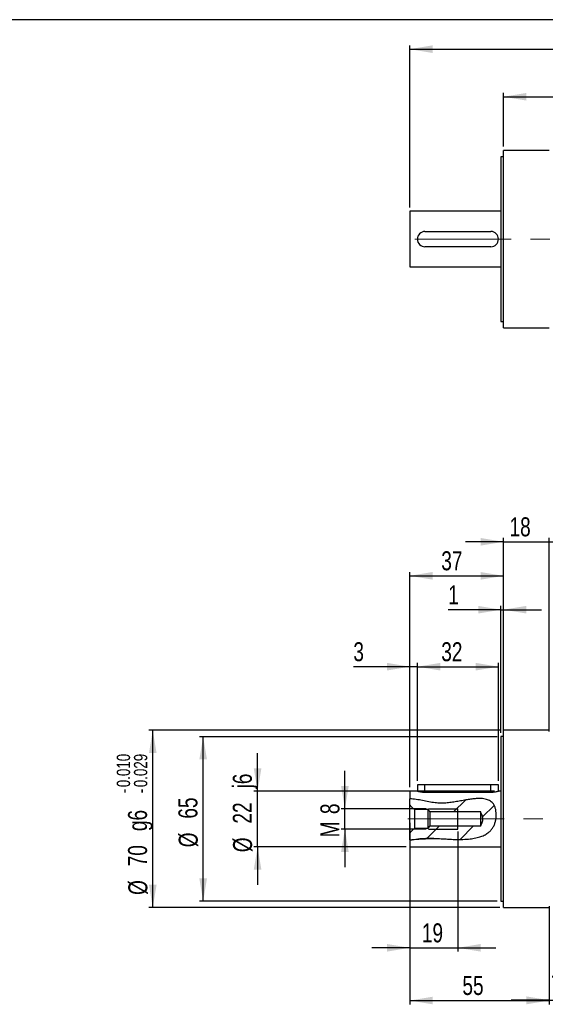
# Model space of a CAD drawing. Header units: millimetres. Extents: x 5 to 313, y -30 to 205.
# Tile 3 of 4: x 124 to 194, y 75 to 205. Entities that reach past the tile are written whole.
import ezdxf

# ---------------------------------------------------------------- set-up
doc = ezdxf.new("R2010")
doc.units = ezdxf.units.MM
doc.linetypes.add('CENTERX2', pattern=[20.32, 12.7, -2.54, 2.54, -2.54])
doc.layers.add('DIM', color=5, linetype='Continuous')
doc.layers.add('FORMAT', color=7, linetype='Continuous')
doc.styles.add('SLDTEXTSTYLE3', font='TXT', dxfattribs={"width": 0.75})
doc.dimstyles.new('SLDDIMSTYLE0', dxfattribs={"dimtxt": 2.5, "dimasz": 3, "dimexe": 0, "dimexo": 0.0625, "dimtad": 1, "dimlfac": 3, "dimrnd": 1e-09, "dimzin": 12, "dimdsep": 46, "dimtxsty": 'SLDTEXTSTYLE3', "dimsah": 1, "dimcen": 0.09, "dimadec": 0, "dimazin": 3, "dimtfac": 1, "dimtdec": 1, "dimtofl": 0, "dimtmove": 0, "dimatfit": 3, "dimfxl": 1, "dimfrac": 2, "dimtolj": 1, "dimtzin": 12, "dimarcsym": 0})
doc.dimstyles.new('SLDDIMSTYLE1', dxfattribs={"dimtxt": 2.5, "dimasz": 3, "dimexe": 0, "dimexo": 0.0625, "dimtad": 1, "dimdec": 3, "dimlfac": 3, "dimrnd": 1e-09, "dimzin": 12, "dimdsep": 46, "dimtxsty": 'SLDTEXTSTYLE3', "dimsah": 1, "dimcen": 0.09, "dimadec": 0, "dimazin": 3, "dimtol": 1, "dimtp": -0.01, "dimtm": 0.029, "dimtfac": 1, "dimtdec": 3, "dimtofl": 0, "dimtmove": 0, "dimatfit": 3, "dimfxl": 1, "dimfrac": 2, "dimtolj": 1, "dimtzin": 0, "dimarcsym": 0})
doc.dimstyles.new('SLDDIMSTYLE2', dxfattribs={"dimtxt": 2.5, "dimasz": 3, "dimexe": 0, "dimexo": 0.0625, "dimtad": 1, "dimlfac": 3, "dimrnd": 1e-09, "dimzin": 12, "dimdsep": 46, "dimtxsty": 'SLDTEXTSTYLE3', "dimsah": 1, "dimcen": 0.09, "dimadec": 0, "dimazin": 3, "dimtfac": 1, "dimtdec": 1, "dimtmove": 0, "dimatfit": 0, "dimfxl": 1, "dimfrac": 2, "dimtolj": 1, "dimtzin": 12, "dimarcsym": 0})
doc.dimstyles.new('SLDDIMSTYLE3', dxfattribs={"dimtxt": 2.5, "dimasz": 3, "dimexe": 0, "dimexo": 0.0625, "dimtad": 1, "dimlfac": 3, "dimrnd": 1e-09, "dimzin": 12, "dimdsep": 46, "dimtxsty": 'SLDTEXTSTYLE3', "dimsah": 1, "dimcen": 0.09, "dimadec": 0, "dimazin": 3, "dimtfac": 1, "dimtdec": 1, "dimtmove": 0, "dimatfit": 0, "dimfxl": 1, "dimfrac": 2, "dimtolj": 1, "dimarcsym": 0})

# ---------------------------------------------------------------- blocks, each defined once
blk = doc.blocks.new('_D_2')
at = {"layer": 'DIM'}
for p, q in [((175.8, 180.29), (175.8, 201.62)), ((175.8, 201.12), (247.3, 201.12)), ((247.3, 167.15), (247.3, 201.62))]:
    blk.add_line(p, q, dxfattribs=at)
for points in [[(175.8, 201.12), (178.8, 200.62), (178.8, 201.62)], [(247.3, 201.12), (244.3, 201.62), (244.3, 200.62)]]:
    blk.add_solid(points, dxfattribs=at)
at = {"layer": 'DIM', "insert": (207.8, 204.34), "char_height": 2.5, "attachment_point": 1, "style": 'SLDTEXTSTYLE3'}
blk.add_mtext('214.5', dxfattribs=at)
blk = doc.blocks.new('_D_3')
at = {"layer": 'DIM'}
for p, q in [((188.13, 188.29), (188.13, 195.36)), ((188.13, 194.86), (232.3, 194.86)), ((232.3, 192.27), (232.3, 195.36))]:
    blk.add_line(p, q, dxfattribs=at)
for points in [[(188.13, 194.86), (191.13, 194.36), (191.13, 195.36)], [(232.3, 194.86), (229.3, 195.36), (229.3, 194.36)]]:
    blk.add_solid(points, dxfattribs=at)
at = {"layer": 'DIM', "insert": (207.8, 198.08), "char_height": 2.5, "attachment_point": 1, "style": 'SLDTEXTSTYLE3'}
blk.add_mtext('132.5', dxfattribs=at)
blk = doc.blocks.new('_D_7')
at = {"layer": 'DIM'}
for p, q in [((187.63, 111.47), (141.48, 111.47)), ((141.98, 88.13), (141.98, 111.47)), ((187.63, 88.13), (141.48, 88.13))]:
    blk.add_line(p, q, dxfattribs=at)
for points in [[(141.98, 111.47), (141.48, 108.47), (142.48, 108.47)], [(141.98, 88.13), (142.48, 91.13), (141.48, 91.13)]]:
    blk.add_solid(points, dxfattribs=at)
at = {"layer": 'DIM', "attachment_point": 1, "rotation": 90, "style": 'SLDTEXTSTYLE3'}
for s, insert, char_height in [('0.010', (137.24, 103.98), 1.75), ('0.029', (139.5, 103.98), 1.75), ('-', (137.24, 103.2), 1.75), ('-', (139.5, 103.2), 1.75), ('g6', (138.72, 98.2), 2.5), ('70', (138.72, 93.57), 2.5), ('%%c', (138.76, 89.8), 2.5)]:
    blk.add_mtext(s, dxfattribs=dict(at, insert=insert, char_height=char_height))
blk = doc.blocks.new('_D_8')
at = {"layer": 'DIM'}
for p, q in [((175.8, 99.3), (175.8, 75.4)), ((194.13, 88.3), (194.13, 75.4)), ((175.8, 75.9), (194.13, 75.9))]:
    blk.add_line(p, q, dxfattribs=at)
for points in [[(175.8, 75.9), (178.8, 75.4), (178.8, 76.4)], [(194.13, 75.9), (191.13, 76.4), (191.13, 75.4)]]:
    blk.add_solid(points, dxfattribs=at)
at = {"layer": 'DIM', "insert": (182.72, 79.13), "char_height": 2.5, "attachment_point": 1, "style": 'SLDTEXTSTYLE3'}
blk.add_mtext('55', dxfattribs=at)
blk = doc.blocks.new('_D_9')
at = {"layer": 'DIM'}
for p, q in [((187.8, 127.34), (180.86, 127.34)), ((187.8, 111.13), (187.8, 127.84)), ((187.8, 127.34), (188.13, 127.34)), ((188.13, 111.13), (188.13, 127.84)), ((188.13, 127.34), (193.13, 127.34))]:
    blk.add_line(p, q, dxfattribs=at)
for points in [[(187.8, 127.34), (184.8, 127.84), (184.8, 126.84)], [(188.13, 127.34), (191.13, 126.84), (191.13, 127.84)]]:
    blk.add_solid(points, dxfattribs=at)
at = {"layer": 'DIM', "insert": (180.86, 130.56), "char_height": 2.5, "attachment_point": 1, "style": 'SLDTEXTSTYLE3'}
blk.add_mtext('1', dxfattribs=at)
blk = doc.blocks.new('_D_10')
at = {"layer": 'DIM'}
for p, q in [((187.3, 110.63), (148.11, 110.63)), ((148.61, 88.97), (148.61, 110.63)), ((187.3, 88.97), (148.11, 88.97))]:
    blk.add_line(p, q, dxfattribs=at)
for points in [[(148.61, 110.63), (148.11, 107.63), (149.11, 107.63)], [(148.61, 88.97), (149.11, 91.97), (148.11, 91.97)]]:
    blk.add_solid(points, dxfattribs=at)
at = {"layer": 'DIM', "char_height": 2.5, "attachment_point": 1, "rotation": 90, "style": 'SLDTEXTSTYLE3'}
for s, insert in [('65', (145.35, 99.84)), ('%%c', (145.39, 96.07))]:
    blk.add_mtext(s, dxfattribs=dict(at, insert=insert))
blk = doc.blocks.new('_D_11')
at = {"layer": 'DIM'}
for p, q in [((175.8, 98.17), (175.8, 82.34)), ((182.13, 98.17), (182.13, 82.34)), ((175.8, 82.84), (170.8, 82.84)), ((175.8, 82.84), (182.13, 82.84)), ((182.13, 82.84), (187.13, 82.84))]:
    blk.add_line(p, q, dxfattribs=at)
for points in [[(175.8, 82.84), (172.8, 83.34), (172.8, 82.34)], [(182.13, 82.84), (185.13, 82.34), (185.13, 83.34)]]:
    blk.add_solid(points, dxfattribs=at)
at = {"layer": 'DIM', "insert": (177.39, 86.06), "char_height": 2.5, "attachment_point": 1, "style": 'SLDTEXTSTYLE3'}
blk.add_mtext('19', dxfattribs=at)
blk = doc.blocks.new('_D_12')
at = {"layer": 'DIM'}
for p, q in [((167.26, 101.13), (167.26, 106.13)), ((177.96, 101.13), (166.76, 101.13)), ((167.26, 98.47), (167.26, 101.13)), ((177.96, 98.47), (166.76, 98.47)), ((167.26, 98.47), (167.26, 93.47))]:
    blk.add_line(p, q, dxfattribs=at)
for points in [[(167.26, 101.13), (167.76, 104.13), (166.76, 104.13)], [(167.26, 98.47), (166.76, 95.47), (167.76, 95.47)]]:
    blk.add_solid(points, dxfattribs=at)
at = {"layer": 'DIM', "char_height": 2.5, "attachment_point": 1, "rotation": 90, "style": 'SLDTEXTSTYLE3'}
for s, insert in [('8', (164.04, 100.44)), ('M', (164.04, 97.38))]:
    blk.add_mtext(s, dxfattribs=dict(at, insert=insert))
blk = doc.blocks.new('_D_13')
at = {"layer": 'DIM'}
for p, q in [((176.8, 104.8), (176.8, 120.34)), ((176.8, 119.84), (187.46, 119.84)), ((187.46, 104.8), (187.46, 120.34))]:
    blk.add_line(p, q, dxfattribs=at)
for points in [[(176.8, 119.84), (179.8, 119.34), (179.8, 120.34)], [(187.46, 119.84), (184.46, 120.34), (184.46, 119.34)]]:
    blk.add_solid(points, dxfattribs=at)
at = {"layer": 'DIM', "insert": (179.94, 123.06), "char_height": 2.5, "attachment_point": 1, "style": 'SLDTEXTSTYLE3'}
blk.add_mtext('32', dxfattribs=at)
blk = doc.blocks.new('_D_14')
at = {"layer": 'DIM'}
for p, q in [((175.8, 119.84), (168.37, 119.84)), ((175.8, 103.97), (175.8, 120.34)), ((176.8, 119.84), (175.8, 119.84)), ((176.8, 104.8), (176.8, 120.34)), ((176.8, 119.84), (181.8, 119.84))]:
    blk.add_line(p, q, dxfattribs=at)
for points in [[(175.8, 119.84), (172.8, 120.34), (172.8, 119.34)], [(176.8, 119.84), (179.8, 119.34), (179.8, 120.34)]]:
    blk.add_solid(points, dxfattribs=at)
at = {"layer": 'DIM', "insert": (168.37, 123.06), "char_height": 2.5, "attachment_point": 1, "style": 'SLDTEXTSTYLE3'}
blk.add_mtext('3', dxfattribs=at)
blk = doc.blocks.new('_D_15')
at = {"layer": 'DIM'}
for p, q in [((175.8, 103.97), (175.8, 132.3)), ((188.13, 111.97), (188.13, 132.3)), ((175.8, 131.8), (188.13, 131.8))]:
    blk.add_line(p, q, dxfattribs=at)
for points in [[(175.8, 131.8), (178.8, 131.3), (178.8, 132.3)], [(188.13, 131.8), (185.13, 132.3), (185.13, 131.3)]]:
    blk.add_solid(points, dxfattribs=at)
at = {"layer": 'DIM', "insert": (179.94, 135.03), "char_height": 2.5, "attachment_point": 1, "style": 'SLDTEXTSTYLE3'}
blk.add_mtext('37', dxfattribs=at)
blk = doc.blocks.new('_D_16')
at = {"layer": 'DIM'}
for p, q in [((188.13, 136.28), (183.13, 136.28)), ((188.13, 111.97), (188.13, 136.78)), ((188.13, 136.28), (194.13, 136.28)), ((194.13, 111.3), (194.13, 136.78)), ((194.13, 136.28), (199.13, 136.28))]:
    blk.add_line(p, q, dxfattribs=at)
for points in [[(188.13, 136.28), (185.13, 136.78), (185.13, 135.78)], [(194.13, 136.28), (197.13, 135.78), (197.13, 136.78)]]:
    blk.add_solid(points, dxfattribs=at)
at = {"layer": 'DIM', "insert": (188.92, 139.5), "char_height": 2.5, "attachment_point": 1, "style": 'SLDTEXTSTYLE3'}
blk.add_mtext('18', dxfattribs=at)
blk = doc.blocks.new('_D_17')
at = {"layer": 'DIM'}
for p, q in [((194.13, 86.63), (194.13, 75.45)), ((196.46, 86.63), (196.46, 75.45)), ((194.13, 75.95), (189.13, 75.95)), ((194.13, 75.95), (196.46, 75.95)), ((196.46, 75.95), (201.46, 75.95))]:
    blk.add_line(p, q, dxfattribs=at)
for points in [[(194.13, 75.95), (191.13, 76.45), (191.13, 75.45)], [(196.46, 75.95), (199.46, 75.45), (199.46, 76.45)]]:
    blk.add_solid(points, dxfattribs=at)
at = {"layer": 'DIM', "insert": (194.37, 79.17), "char_height": 2.5, "attachment_point": 1, "style": 'SLDTEXTSTYLE3'}
blk.add_mtext('7', dxfattribs=at)
blk = doc.blocks.new('_D_18')
at = {"layer": 'DIM'}
for p, q in [((155.77, 103.47), (155.77, 108.47)), ((186.96, 103.47), (155.27, 103.47)), ((155.77, 96.13), (155.77, 103.47)), ((175.3, 96.13), (155.27, 96.13)), ((155.77, 96.13), (155.77, 91.13))]:
    blk.add_line(p, q, dxfattribs=at)
for points in [[(155.77, 103.47), (156.27, 106.47), (155.27, 106.47)], [(155.77, 96.13), (155.27, 93.13), (156.27, 93.13)]]:
    blk.add_solid(points, dxfattribs=at)
at = {"layer": 'DIM', "char_height": 2.5, "attachment_point": 1, "rotation": 90, "style": 'SLDTEXTSTYLE3'}
for s, insert in [('j6', (152.51, 103.82)), ('22', (152.51, 99.19)), ('%%c', (152.54, 95.42))]:
    blk.add_mtext(s, dxfattribs=dict(at, insert=insert))

msp = doc.modelspace()

# ---------------------------------------------------------------- hatches: boundary and pattern name
at = {"linetype": 'Continuous', "lineweight": 18}
h = msp.add_hatch(dxfattribs=at)
h.set_pattern_fill('ANSI32', style=0)
edge = h.paths.add_edge_path(flags=0)
edge.add_spline(control_points=[(175.797096, 97.042569), (176.089436, 97.077463), (178.650742, 97.49093), (181.814775, 96.761691), (187.25166, 97.634246), (187.3446, 103.870634), (181.167488, 101.442706), (178.407024, 102.051971), (176.395397, 102.41864), (175.797096, 102.452497)], knot_values=[0.1903261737, 0.1903261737, 0.1903261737, 0.1903261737, 0.2143059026, 0.3956269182, 0.5276458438, 0.6167265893, 0.8076431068, 0.8940572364, 0.9369597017, 0.9369597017, 0.9369597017, 0.9369597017], weights=[1, 1, 1, 1, 1, 1, 1, 1, 1, 1], degree=3, periodic=0)
edge.add_line((175.797096, 102.452497), (175.797096, 101.721455))
edge.add_spline(control_points=[(175.797096, 101.721455), (175.881391, 101.569708), (175.98806, 101.428484), (176.110991, 101.305924), (176.204472, 101.212724), (176.308552, 101.128975), (176.420079, 101.05836), (176.434507, 101.049225), (176.449071, 101.040301), (176.463763, 101.031597)], knot_values=[0.0305830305, 0.0305830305, 0.0305830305, 0.0305830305, 0.032159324, 0.032159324, 0.032159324, 0.0333473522, 0.0333473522, 0.0333473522, 0.0335004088, 0.0335004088, 0.0335004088, 0.0335004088], weights=[1, 1, 1, 1, 1, 1, 1, 1, 1, 1], degree=3, periodic=0)
edge.add_line((176.463763, 101.031597), (178.197096, 101.031597))
edge.add_spline(control_points=[(178.197096, 101.031597), (178.284866, 100.931783), (178.371396, 100.830821), (178.455173, 100.727633), (178.45804, 100.724103), (178.460903, 100.720569), (178.463763, 100.717033)], knot_values=[0.0073666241, 0.0073666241, 0.0073666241, 0.0073666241, 0.0085615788, 0.0085615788, 0.0085615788, 0.008602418, 0.008602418, 0.008602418, 0.008602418], weights=[1, 1, 1, 1, 1, 1, 1], degree=3, periodic=0)
edge.add_line((178.463763, 100.717033), (185.130429, 100.717033))
edge.add_spline(control_points=[(185.130429, 100.717033), (185.174615, 100.626099), (185.217101, 100.534261), (185.255953, 100.440923), (185.326902, 100.270477), (185.388163, 100.091467), (185.405689, 99.907678), (185.419254, 99.765422), (185.403069, 99.619019), (185.367125, 99.480711), (185.314034, 99.276423), (185.22627, 99.081823), (185.134245, 98.891866), (185.132974, 98.889244), (185.131703, 98.886623), (185.130429, 98.884003)], knot_values=[0.0064729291, 0.0064729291, 0.0064729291, 0.0064729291, 0.0073805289, 0.0073805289, 0.0073805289, 0.0090453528, 0.0090453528, 0.0090453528, 0.0103354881, 0.0103354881, 0.0103354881, 0.0122296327, 0.0122296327, 0.0122296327, 0.0122557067, 0.0122557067, 0.0122557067, 0.0122557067], weights=[1, 1, 1, 1, 1, 1, 1, 1, 1, 1, 1, 1, 1, 1, 1, 1], degree=3, periodic=0)
edge.add_line((185.130429, 98.884003), (178.463763, 98.884003))
edge.add_spline(control_points=[(178.463763, 98.884003), (178.377326, 98.777118), (178.287869, 98.672667), (178.197096, 98.569439)], knot_values=[0.0148558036, 0.0148558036, 0.0148558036, 0.0148558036, 0.0160860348, 0.0160860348, 0.0160860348, 0.0160860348], weights=[1, 1, 1, 1], degree=3, periodic=0)
edge.add_line((178.197096, 98.569439), (176.463763, 98.569439))
edge.add_spline(control_points=[(176.463763, 98.569439), (176.335605, 98.493512), (176.21648, 98.400284), (176.110991, 98.295111), (175.994847, 98.179318), (175.893252, 98.046948), (175.811385, 97.904838), (175.806557, 97.896456), (175.801793, 97.888036), (175.797096, 97.87958)], knot_values=[0.0307047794, 0.0307047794, 0.0307047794, 0.0307047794, 0.0320475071, 0.0320475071, 0.0320475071, 0.0335235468, 0.0335235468, 0.0335235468, 0.0336099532, 0.0336099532, 0.0336099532, 0.0336099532], weights=[1, 1, 1, 1, 1, 1, 1, 1, 1, 1], degree=3, periodic=0)
edge.add_line((175.797096, 97.87958), (175.797096, 97.042569))

# ---------------------------------------------------------------- linework, layer by layer
at = {"color": 7, "linetype": 'Continuous', "lineweight": 25}
for p, q in [((188.130429, 186.954022), (187.797096, 186.954022)), ((187.797096, 186.954022), (187.797096, 165.287355)), ((194.130429, 187.787355), (188.130429, 187.787355)), ((188.130429, 164.454022), (188.130429, 187.787355)), ((187.797096, 179.787355), (175.797096, 179.787355)), ((175.797096, 179.787355), (175.797096, 172.454022)), ((177.797096, 177.120688), (186.463763, 177.120688)), ((186.463763, 175.120688), (177.797096, 175.120688)), ((175.797096, 172.454022), (187.797096, 172.454022)), ((187.797096, 165.287355), (188.130429, 165.287355)), ((188.130429, 164.454022), (194.130429, 164.454022)), ((194.130429, 111.467184), (188.130429, 111.467184)), ((188.130429, 99.800518), (188.130429, 111.467184)), ((188.130429, 110.633851), (187.797096, 110.633851)), ((187.797096, 110.633851), (187.797096, 88.967184)), ((176.797096, 104.300518), (176.797096, 103.464057)), ((177.797096, 104.300518), (176.797096, 104.300518)), ((186.463763, 104.300518), (177.797096, 104.300518)), ((177.797096, 103.328186), (177.797096, 104.300518)), ((187.463763, 104.300518), (186.463763, 104.300518)), ((186.463763, 103.328186), (186.463763, 104.300518)), ((187.463763, 103.467184), (187.463763, 104.300518)), ((176.808729, 103.467184), (175.797096, 103.467184)), ((175.797096, 103.467184), (175.797096, 102.452497)), ((175.797096, 101.721455), (175.797096, 102.452497)), ((177.797096, 103.328186), (186.463763, 103.328186)), ((187.797096, 103.467184), (187.452129, 103.467184)), ((175.797096, 97.87958), (175.797096, 101.721455)), ((178.197096, 101.031597), (176.463763, 101.031597)), ((176.463763, 98.566345), (176.463763, 101.031597)), ((178.197096, 98.569439), (178.197096, 101.031597)), ((185.130429, 100.717033), (178.463763, 100.717033)), ((178.463763, 98.884003), (178.463763, 100.717033)), ((185.130429, 98.884003), (185.130429, 100.726904)), ((188.130429, 88.133851), (188.130429, 99.800518)), ((176.463763, 98.569439), (178.197096, 98.569439)), ((178.197096, 98.569439), (178.463763, 98.884003)), ((178.463763, 98.884003), (185.130429, 98.884003)), ((175.797096, 97.042569), (175.797096, 97.87958)), ((175.797096, 97.042569), (175.797096, 96.133851)), ((175.797096, 96.133851), (187.797096, 96.133851)), ((187.797096, 88.967184), (188.130429, 88.967184)), ((188.130429, 88.133851), (194.130429, 88.133851))]:
    msp.add_line(p, q, dxfattribs=at)
for centre, start, end in [((177.797096, 176.120688), 90, 270), ((186.463763, 176.120688), 270, 90)]:
    msp.add_arc(centre, 1, start, end, dxfattribs=at)
for points, knots in [([(175.797096, 97.042569), (176.187239, 97.083516), (176.96845, 97.165506), (178.153972, 97.218035), (179.341575, 97.224214), (180.465692, 97.172441), (181.527064, 97.108643), (182.531867, 97.094575), (183.456755, 97.139552), (184.289363, 97.249578), (184.975839, 97.415028), (185.578396, 97.648687), (186.043365, 97.919918), (186.407743, 98.231989), (186.683286, 98.561175), (186.895364, 98.943651), (187.043257, 99.353453), (187.134544, 99.773975), (187.177082, 100.198996), (187.169992, 100.627756), (187.109402, 101.046523), (186.993217, 101.434792), (186.83026, 101.746261), (186.631222, 101.979936), (186.420679, 102.150778), (186.175334, 102.283879), (185.881257, 102.38974), (185.53969, 102.459009), (185.085473, 102.496955), (184.548989, 102.486041), (183.943128, 102.422242), (183.311705, 102.323702), (182.649045, 102.204568), (181.951886, 102.076573), (181.249616, 101.963952), (180.544033, 101.885753), (179.83637, 101.858847), (179.08304, 101.915512), (178.297685, 102.0572), (177.471568, 102.220252), (176.643128, 102.37694), (176.078787, 102.42734), (175.797096, 102.452497)], [0, 0, 0, 0, 0.0448550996, 0.0898166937, 0.1348062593, 0.179699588, 0.2177646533, 0.2558334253, 0.2937744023, 0.3228732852, 0.3519356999, 0.3755179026, 0.3990599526, 0.4160288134, 0.4329784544, 0.4500309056, 0.4670917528, 0.4829478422, 0.4988042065, 0.5154710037, 0.5321345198, 0.5486115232, 0.5650575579, 0.5764673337, 0.5878730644, 0.5992856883, 0.6107038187, 0.6250687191, 0.6394617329, 0.6625515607, 0.6857824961, 0.7090152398, 0.7359992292, 0.7632204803, 0.7904100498, 0.8173754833, 0.8440772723, 0.8707129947, 0.9030375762, 0.9354445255, 0.9677771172, 1, 1, 1, 1]), ([(176.808729, 103.464043), (176.805347, 103.464955), (176.7908, 103.468879), (176.874975, 103.445924), (177.053655, 103.403432), (177.324715, 103.355539), (177.589456, 103.330717), (177.750118, 103.328759), (177.797096, 103.328186)], [0, 0, 0, 0, 0.0626064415, 0.2692346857, 0.4780408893, 0.6935337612, 0.9103879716, 1, 1, 1, 1]), ([(186.463763, 103.328186), (186.573801, 103.331275), (186.793777, 103.337449), (187.089088, 103.380479), (187.315373, 103.427858), (187.449204, 103.463168), (187.451282, 103.46379), (187.452129, 103.464043)], [0, 0, 0, 0, 0.2093532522, 0.41851399, 0.6326300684, 0.8502726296, 1, 1, 1, 1]), ([(176.463763, 101.031597), (176.449154, 101.04044), (176.321619, 101.11764), (176.137561, 101.267609), (175.93377, 101.497508), (175.842951, 101.646319), (175.797096, 101.721455)], [0, 0, 0, 0, 0.0528540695, 0.4614151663, 0.7280656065, 1, 1, 1, 1]), ([(178.463763, 100.717033), (178.460901, 100.720567), (178.3744, 100.827403), (178.284257, 100.931217), (178.197096, 101.031597)], [0, 0, 0, 0, 0.0330842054, 1, 1, 1, 1]), ([(185.130429, 98.884003), (185.131701, 98.886624), (185.179166, 98.984415), (185.269649, 99.178664), (185.365331, 99.446187), (185.41137, 99.691869), (185.412825, 99.929257), (185.356921, 100.181806), (185.256392, 100.450208), (185.173603, 100.625578), (185.130429, 100.717033)], [0, 0, 0, 0, 0.004524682, 0.1688130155, 0.3327166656, 0.4441977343, 0.5554774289, 0.6989251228, 0.8429909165, 1, 1, 1, 1]), ([(175.797096, 97.87958), (175.801838, 97.888009), (175.886975, 98.039338), (176.083377, 98.303806), (176.341097, 98.483778), (176.463763, 98.569439)], [0, 0, 0, 0, 0.0299811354, 0.5383042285, 1, 1, 1, 1]), ([(175.797096, 97.042569), (176.144118, 97.093147), (176.850296, 97.196072), (177.906014, 97.270088), (178.947757, 97.260121), (179.828289, 97.210535), (180.365672, 97.177141), (180.568935, 97.164509)], [0, 0, 0, 0, 0.2197745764, 0.4472342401, 0.6625036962, 0.8723434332, 1, 1, 1, 1])]:
    msp.add_open_spline(points, degree=3, knots=knots, dxfattribs=at)
at = {"layer": 'DIM', "linetype": 'CENTERX2', "lineweight": 18}
for p, q in [((250.10901, 176.120688), (175.797096, 176.120688)), ((175.522228, 99.800518), (223.333328, 99.800518))]:
    msp.add_line(p, q, dxfattribs=at)
at = {"layer": 'DIM'}
for p, q in [((178.263763, 101.133851), (182.130429, 101.133851)), ((182.130429, 98.467184), (182.130429, 101.133851)), ((178.263763, 98.467184), (182.130429, 98.467184))]:
    msp.add_line(p, q, dxfattribs=at)
at = {"layer": 'FORMAT'}
msp.add_line((292, 205), (5, 205), dxfattribs=at)

# ---------------------------------------------------------------- dimensions: what is measured, and where the dimension line sits
at = {"layer": 'DIM'}
for base, p1, p2, dimstyle, picture, middle in [((247.297096, 201.120688), (175.797096, 179.787355), (247.297096, 166.653244), 'SLDDIMSTYLE0', '_D_2', (211.957212, 201.120688)), ((232.297096, 194.859264), (188.130429, 187.787355), (232.297096, 191.765844), 'SLDDIMSTYLE0', '_D_3', (211.957212, 194.859264)), ((194.130429, 136.281732), (188.130429, 111.467184), (194.130429, 110.800518), 'SLDDIMSTYLE2', '_D_16', (190.766, 136.281732)), ((188.130429, 131.803851), (175.797096, 103.467184), (188.130429, 111.467184), 'SLDDIMSTYLE0', '_D_15', (181.788375, 131.803851)), ((188.130429, 129.321441), (187.797096, 110.633851), (188.130429, 110.633851), 'SLDDIMSTYLE2', '_D_9', (181.788375, 129.321441)), ((175.797096, 119.841705), (176.797096, 104.300518), (175.797096, 103.467184), 'SLDDIMSTYLE2', '_D_14', (169.289859, 119.841705)), ((187.463763, 119.84156), (176.797096, 104.300518), (187.463763, 104.300518), 'SLDDIMSTYLE0', '_D_13', (181.788375, 119.84156)), ((194.130429, 77.888552), (175.797096, 99.800518), (194.130429, 88.800518), 'SLDDIMSTYLE0', '_D_8', (184.568211, 77.888552)), ((182.130429, 84.824109), (175.797096, 98.667184), (182.130429, 98.667184), 'SLDDIMSTYLE2', '_D_11', (179.238928, 84.824109)), ((196.463763, 75.945165), (194.130429, 87.133851), (196.463763, 87.133851), 'SLDDIMSTYLE2', '_D_17', (195.297096, 75.945165))]:
    dim = msp.add_linear_dim(base=base, p1=p1, p2=p2, dimstyle=dimstyle, dxfattribs=at)
    dim.commit()
    dim.dimension.update_dxf_attribs({"geometry": picture, "text_midpoint": middle, "dimtype": 160})
for base, p1, p2, text, dimstyle, picture, middle in [((141.97948, 111.467184), (188.130429, 88.133851), (188.130429, 111.467184), '%%c<>g6', 'SLDDIMSTYLE1', '_D_7', (141.97948, 99.800518)), ((148.611214, 110.633851), (187.797096, 88.967184), (187.797096, 110.633851), '%%c<>', 'SLDDIMSTYLE0', '_D_10', (148.611214, 99.800518)), ((155.766016, 103.467184), (175.797096, 96.133851), (187.463763, 103.467184), '%%c<>j6', 'SLDDIMSTYLE3', '_D_18', (155.766016, 100.879026)), ((167.263488, 101.133851), (178.463763, 98.467184), (178.463763, 101.133851), 'M<>', 'SLDDIMSTYLE2', '_D_12', (167.263488, 99.833851))]:
    dim = msp.add_linear_dim(base=base, p1=p1, p2=p2, angle=90, text=text, dimstyle=dimstyle, dxfattribs=at)
    dim.commit()
    dim.dimension.update_dxf_attribs({"geometry": picture, "text_midpoint": middle, "dimtype": 160})

doc.saveas('drawing.dxf')
